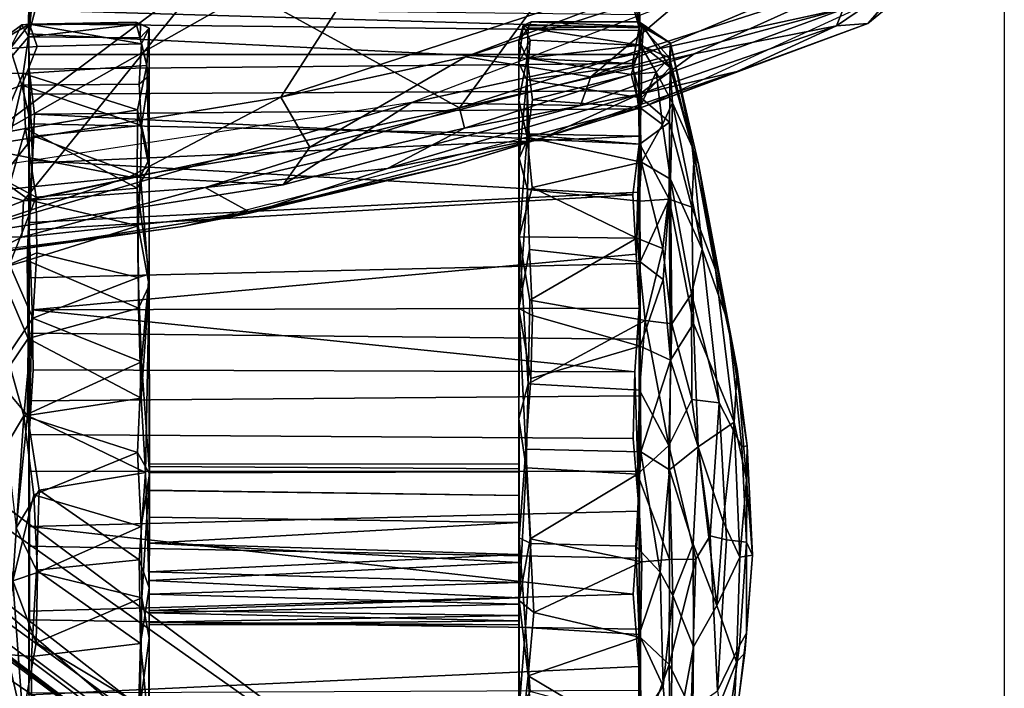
# Model space of a CAD drawing. Header units: millimetres. Extents: x -367 to 317, y -615 to 392.
# Tile 88 of 191: x 255 to 317, y -178 to -135. Entities that reach past the tile are written whole.
import ezdxf

# ---------------------------------------------------------------- set-up
doc = ezdxf.new("R2010")
doc.units = ezdxf.units.MM
doc.layers.add('Fbx_Root', color=7, linetype='Continuous', true_color=0x000000)
doc.styles.add('Default', font='arial.ttf')
doc.dimstyles.new('Default', dxfattribs={"dimscale": 10, "dimtxt": 2.5, "dimasz": 3, "dimexe": 1, "dimexo": 0.5, "dimgap": 0.8, "dimtad": 1, "dimtoh": 1, "dimzin": 1, "dimdsep": 46, "dimtxsty": 'Default', "dimcen": 2.5, "dimadec": 1, "dimazin": 1, "dimtfac": 1, "dimtdec": 4, "dimtix": 1, "dimtofl": 0, "dimtmove": 1, "dimatfit": 3, "dimfxl": 1, "dimtolj": 1, "dimtzin": 1, "dimarcsym": 0})

# ---------------------------------------------------------------- blocks, each defined once
blk = doc.blocks.new('*D1')
at = {"layer": 'Defpoints', "color": 0}
for p in [(-317.816, 295.28), (317.184, 295.28), (-317.816, -604.775)]:
    blk.add_point(p, dxfattribs=at)
at = {"layer": 'Fbx_Root', "color": 0, "lineweight": -2}
for p, q in [((-317.816, 290.28), (-317.816, -614.775)), ((317.184, 290.28), (317.184, -614.775)), ((287.184, -604.775), (-287.816, -604.775))]:
    blk.add_line(p, q, dxfattribs=at)
at = {"layer": 'Fbx_Root', "color": 0}
for points in [[(-287.816, -599.775), (-287.816, -609.775), (-317.816, -604.775)], [(287.184, -609.775), (287.184, -599.775), (317.184, -604.775)]]:
    blk.add_solid(points, dxfattribs=at)
at = {"layer": 'Fbx_Root', "color": 0, "insert": (-0.316, -584.012), "char_height": 25, "attachment_point": 5, "style": 'Default'}
blk.add_mtext('\\A1;635.00', dxfattribs=at)

msp = doc.modelspace()

# ---------------------------------------------------------------- linework, layer by layer
at = {"layer": 'Fbx_Root'}
for points in [[(34.945, -10.942, 150.2), (116.662, -71.068, 105.321), (270.96, -188.226, 97.509)], [(270.96, -188.226, 97.509), (162.973, -108.063, 129.371), (34.945, -10.942, 150.2)], [(262.11, -200.619, 97.49), (20.39, -30.993, 150.774), (166.197, -132.568, 125.034)], [(20.39, -30.993, 150.774), (262.11, -200.619, 97.49), (140.212, -116.218, 99.721)], [(116.662, -71.068, 105.321), (195.555, -122.433, 92.699), (271.741, -188.006, 77.433)], [(271.741, -188.006, 77.433), (270.96, -188.226, 97.509), (116.662, -71.068, 105.321)], [(270.455, -216.073, 73.82), (182.945, -146.553, 126.294), (73.468, -72.122, 140.687)], [(185.405, -155.808, 91.189), (270.455, -216.073, 73.82), (73.468, -72.122, 140.687)], [(192.753, -135.785, 124.596), (262.886, -195.763, 101.975), (109.623, -87.723, 146.07)], [(109.623, -87.723, 146.07), (262.886, -195.763, 101.975), (166.197, -132.568, 125.034)], [(257.762, -188.35, 107.143), (134.293, -98.142, 143.989), (182.945, -146.553, 126.294)], [(257.762, -188.35, 107.143), (165.204, -108.003, 135.209), (134.293, -98.142, 143.989)], [(270.96, -188.226, 97.509), (192.753, -135.785, 124.596), (162.973, -108.063, 129.371)], [(280.198, -192.611, 100.261), (191.092, -122.983, 114.321), (165.204, -108.003, 135.209)], [(165.204, -108.003, 135.209), (257.762, -188.35, 107.143), (280.198, -192.611, 100.261)], [(262.026, -201.45, 76.739), (185.405, -155.808, 91.189), (140.212, -116.218, 99.721)], [(140.212, -116.218, 99.721), (262.11, -200.619, 97.49), (262.026, -201.45, 76.739)], [(195.555, -122.433, 92.699), (191.092, -122.983, 114.321), (287.294, -190.95, 74.536)], [(287.294, -190.95, 74.536), (271.741, -188.006, 77.433), (195.555, -122.433, 92.699)], [(191.092, -122.983, 114.321), (280.198, -192.611, 100.261), (287.294, -190.95, 74.536)], [(266.978, -132.292, 640.732), (244.531, -125.434, 640.354), (243.889, -136.651, 639.925)], [(308.868, -128.022, 615.961), (283.139, -137.757, 616.146), (271.475, -140.304, 615.794)], [(308.868, -128.022, 615.961), (271.475, -140.304, 615.794), (279.273, -128.129, 615.393)], [(298.275, -132.884, 616.31), (283.139, -137.757, 616.146), (308.868, -128.022, 615.961)], [(252.141, -143.464, 615.777), (254.311, -133.196, 615.561), (279.273, -128.129, 615.393)], [(252.141, -143.464, 615.777), (279.273, -128.129, 615.393), (271.475, -140.304, 615.794)], [(282.776, -140.979, 639.822), (292.083, -128.274, 640.792), (266.978, -132.292, 640.732)], [(307.692, -132.999, 639.981), (292.083, -128.274, 640.792), (282.776, -140.979, 639.822)], [(310.724, -128.791, 624.165), (279.759, -140.63, 624.012), (307.246, -134.647, 624.092)], [(249.835, -145.1, 639.598), (266.978, -132.292, 640.732), (243.889, -136.651, 639.925)], [(266.978, -132.292, 640.732), (249.835, -145.1, 639.598), (255.231, -146.84, 639.484)], [(255.231, -146.84, 639.484), (282.776, -140.979, 639.822), (266.978, -132.292, 640.732)], [(255.543, -135.669, 43.687), (255.614, -132.206, 40.333), (255.672, -134.641, 39.553)], [(255.574, -136.293, 51.337), (255.614, -132.206, 40.333), (255.543, -135.669, 43.687)], [(255.614, -132.206, 40.333), (255.574, -136.293, 51.337), (255.881, -133.311, 44.677)], [(291.057, -139.025, 620.787), (307.353, -132.148, 619.795), (307.246, -134.647, 624.092)], [(291.057, -139.025, 620.787), (298.275, -132.884, 616.31), (307.353, -132.148, 619.795)], [(294.077, -132.214, 40.381), (293.742, -133.22, 44.358), (294.122, -135.918, 50.67)], [(294.122, -135.918, 50.67), (294.15, -135.068, 41.583), (294.077, -132.214, 40.381)], [(166.197, -132.568, 125.034), (262.886, -195.763, 101.975), (262.11, -200.619, 97.49)], [(297.6, -137.553, 639.06), (307.692, -132.999, 639.981), (282.776, -140.979, 639.822)], [(298.275, -132.884, 616.31), (291.057, -139.025, 620.787), (283.139, -137.757, 616.146)], [(312.033, -132.784, 624.257), (308.556, -135.643, 624.57), (294.424, -140.893, 624.335)], [(297.6, -137.553, 639.06), (306.58, -135.8, 634.063), (307.692, -132.999, 639.981)], [(311.144, -132.682, 632.798), (307.692, -132.999, 639.981), (306.58, -135.8, 634.063)], [(306.58, -135.8, 634.063), (308.556, -135.643, 624.57), (311.144, -132.682, 632.798)], [(312.033, -132.784, 624.257), (311.144, -132.682, 632.798), (308.556, -135.643, 624.57)], [(255.881, -133.311, 44.677), (255.574, -136.293, 51.337), (255.971, -134.806, 48.444)], [(293.742, -133.22, 44.358), (293.738, -134.55, 47.854), (294.122, -135.918, 50.67)], [(255.543, -135.669, 43.687), (255.672, -134.641, 39.553), (294.15, -135.068, 41.583), (294.14, -136.098, 44.889)], [(294.122, -135.918, 50.67), (255.971, -134.806, 48.444), (255.574, -136.293, 51.337), (293.688, -138.163, 54.357)], [(294.122, -135.918, 50.67), (293.738, -134.55, 47.854), (255.971, -134.806, 48.444)], [(290.409, -140.833, 624.009), (307.246, -134.647, 624.092), (279.759, -140.63, 624.012)], [(290.409, -140.833, 624.009), (291.057, -139.025, 620.787), (307.246, -134.647, 624.092)], [(262.332, -135.568, 35.547), (262.621, -135.677, 29.892), (255.121, -135.728, 29.845), (255.602, -135.68, 36.74)], [(262.678, -136.921, 42.871), (262.332, -135.568, 35.547), (255.602, -135.68, 36.74)], [(262.332, -135.568, 35.547), (262.678, -136.921, 42.871), (263.174, -135.949, 32.739)], [(262.332, -135.568, 35.547), (263.174, -135.949, 32.739), (262.621, -135.677, 29.892)], [(294.382, -135.851, 28.535), (286.801, -135.78, 29.372), (287.302, -135.538, 33.065), (294.125, -135.537, 32.834)], [(287.105, -135.933, 38.515), (287.302, -135.538, 33.065), (286.801, -135.78, 29.372)], [(287.302, -135.538, 33.065), (287.105, -135.933, 38.515), (294.269, -135.832, 37.596)], [(294.269, -135.832, 37.596), (294.125, -135.537, 32.834), (287.302, -135.538, 33.065)], [(294.15, -135.068, 41.583), (294.122, -135.918, 50.67), (294.14, -136.098, 44.889)], [(294.125, -135.537, 32.834), (294.269, -135.832, 37.596), (296.088, -136.894, 33.4)], [(294.382, -135.851, 28.535), (294.125, -135.537, 32.834), (296.088, -136.894, 33.4)], [(262.886, -195.763, 101.975), (192.753, -135.785, 124.596), (266.544, -190.905, 101.405)], [(266.544, -190.905, 101.405), (192.753, -135.785, 124.596), (270.96, -188.226, 97.509)], [(253.574, -138.763, 22.671), (253.634, -136.83, 33.239), (255.121, -135.728, 29.845)], [(253.574, -138.763, 22.671), (255.121, -135.728, 29.845), (255.54, -136.483, 24.949)], [(253.634, -136.83, 33.239), (254.378, -137.23, 41.452), (255.602, -135.68, 36.74)], [(255.121, -135.728, 29.845), (253.634, -136.83, 33.239), (255.602, -135.68, 36.74)], [(254.378, -137.23, 41.452), (256.087, -137.097, 43.18), (255.602, -135.68, 36.74)], [(255.54, -136.483, 24.949), (255.121, -135.728, 29.845), (262.621, -135.677, 29.892)], [(262.621, -135.677, 29.892), (262.605, -136.549, 24.886), (255.54, -136.483, 24.949)], [(255.543, -135.669, 43.687), (255.562, -137.615, 48.538), (255.574, -136.293, 51.337)], [(294.14, -136.098, 44.889), (294.14, -137.614, 48.454), (255.562, -137.615, 48.538), (255.543, -135.669, 43.687)], [(255.602, -135.68, 36.74), (256.087, -137.097, 43.18), (262.678, -136.921, 42.871)], [(262.605, -136.549, 24.886), (262.621, -135.677, 29.892), (263.174, -135.949, 32.739)], [(262.605, -136.549, 24.886), (263.174, -135.949, 32.739), (263.028, -138.295, 19.891)], [(262.678, -136.921, 42.871), (263.169, -138.933, 46.237), (263.174, -135.949, 32.739)], [(263.028, -138.295, 19.891), (263.174, -135.949, 32.739), (263.166, -144.773, 10.932)], [(263.173, -151.48, 5.375), (263.166, -144.773, 10.932), (263.174, -135.949, 32.739), (263.173, -165.141, 29.239)], [(263.173, -144.211, 54.338), (263.174, -135.949, 32.739), (263.169, -138.933, 46.237)], [(263.173, -165.141, 29.239), (263.174, -135.949, 32.739), (263.173, -163.641, 31.442)], [(263.173, -163.641, 31.442), (263.174, -135.949, 32.739), (263.173, -163.486, 33.805)], [(263.173, -163.486, 33.805), (263.174, -135.949, 32.739), (263.173, -164.03, 35.44)], [(263.173, -164.03, 35.44), (263.174, -135.949, 32.739), (263.173, -165.137, 36.897)], [(263.173, -152.205, 61.264), (263.174, -135.949, 32.739), (263.173, -144.211, 54.338)], [(263.173, -171.3, 65.358), (263.173, -165.137, 36.897), (263.174, -135.949, 32.739), (263.173, -152.205, 61.264)], [(286.524, -138.134, 21.582), (286.801, -135.78, 29.372), (287.24, -136.703, 24.183)], [(286.524, -138.134, 21.582), (286.524, -136.747, 39.52), (286.801, -135.78, 29.372)], [(286.524, -136.747, 39.52), (287.105, -135.933, 38.515), (286.801, -135.78, 29.372)], [(286.524, -136.747, 39.52), (287.034, -137.829, 45.291), (287.105, -135.933, 38.515)], [(294.382, -135.851, 28.535), (294.311, -137.039, 23.233), (287.24, -136.703, 24.183), (286.801, -135.78, 29.372)], [(287.105, -135.933, 38.515), (287.034, -137.829, 45.291), (294.193, -137.012, 42.848)], [(294.193, -137.012, 42.848), (294.269, -135.832, 37.596), (287.105, -135.933, 38.515)], [(293.688, -138.163, 54.357), (294.106, -141.047, 57.937), (294.122, -135.918, 50.67)], [(294.106, -141.047, 57.937), (294.138, -139.899, 52.392), (294.122, -135.918, 50.67)], [(294.14, -136.098, 44.889), (294.122, -135.918, 50.67), (294.14, -137.614, 48.454)], [(294.14, -137.614, 48.454), (294.122, -135.918, 50.67), (294.138, -139.899, 52.392)], [(300.306, -138.674, 630.868), (306.58, -135.8, 634.063), (294.147, -140.106, 635.258)], [(294.147, -140.106, 635.258), (306.58, -135.8, 634.063), (297.6, -137.553, 639.06)], [(294.269, -135.832, 37.596), (294.193, -137.012, 42.848), (296.039, -137.809, 40.556)], [(294.269, -135.832, 37.596), (296.039, -137.809, 40.556), (296.088, -136.894, 33.4)], [(294.311, -137.039, 23.233), (294.382, -135.851, 28.535), (296.075, -138.43, 22.993)], [(294.382, -135.851, 28.535), (296.088, -136.894, 33.4), (296.075, -138.43, 22.993)], [(308.556, -135.643, 624.57), (300.306, -138.674, 630.868), (294.424, -140.893, 624.335)], [(306.58, -135.8, 634.063), (300.306, -138.674, 630.868), (308.556, -135.643, 624.57)], [(253.574, -138.763, 22.671), (255.54, -136.483, 24.949), (255.205, -138.805, 18.763)], [(263.028, -138.295, 19.891), (255.205, -138.805, 18.763), (255.54, -136.483, 24.949), (262.605, -136.549, 24.886)], [(255.562, -137.615, 48.538), (255.558, -140.106, 52.659), (255.592, -138.539, 54.883), (255.574, -136.293, 51.337)], [(255.574, -136.293, 51.337), (255.592, -138.539, 54.883), (293.688, -138.163, 54.357)], [(287.013, -139.203, 17.842), (286.524, -138.134, 21.582), (287.24, -136.703, 24.183)], [(286.524, -136.747, 39.52), (286.524, -138.134, 21.582), (286.525, -153.66, 4.056)], [(286.525, -140.482, 49.101), (286.524, -136.747, 39.52), (286.525, -153.66, 4.056)], [(286.524, -136.747, 39.52), (286.525, -140.482, 49.101), (287.034, -137.829, 45.291)], [(287.24, -136.703, 24.183), (294.311, -137.039, 23.233), (293.677, -138.299, 19.759), (287.013, -139.203, 17.842)], [(254.378, -137.23, 41.452), (253.545, -140.134, 46.55), (255.123, -139.534, 48.883)], [(254.378, -137.23, 41.452), (255.123, -139.534, 48.883), (256.087, -137.097, 43.18)], [(262.678, -136.921, 42.871), (256.087, -137.097, 43.18), (255.123, -139.534, 48.883), (262.534, -139.477, 48.73)], [(262.678, -136.921, 42.871), (262.534, -139.477, 48.73), (263.169, -138.933, 46.237)], [(293.622, -138.863, 47.557), (294.193, -137.012, 42.848), (287.034, -137.829, 45.291)], [(294.193, -137.012, 42.848), (293.622, -138.863, 47.557), (295.185, -138.72, 46)], [(293.677, -138.299, 19.759), (294.311, -137.039, 23.233), (294.245, -140.338, 15.931)], [(294.193, -137.012, 42.848), (295.185, -138.72, 46), (296.039, -137.809, 40.556)], [(294.245, -140.338, 15.931), (294.311, -137.039, 23.233), (296.075, -138.43, 22.993)], [(297.474, -143.428, 39.434), (297.872, -144.535, 32.474), (296.088, -136.894, 33.4), (296.039, -137.809, 40.556)], [(296.075, -138.43, 22.993), (296.088, -136.894, 33.4), (297.6, -143.883, 27.114)], [(297.872, -144.535, 32.474), (297.6, -143.883, 27.114), (296.088, -136.894, 33.4)], [(255.562, -137.615, 48.538), (294.14, -137.614, 48.454), (294.138, -139.899, 52.392), (255.558, -140.106, 52.659)], [(273.313, -143.457, 620.297), (271.475, -140.304, 615.794), (283.139, -137.757, 616.146)], [(273.313, -143.457, 620.297), (283.139, -137.757, 616.146), (291.057, -139.025, 620.787)], [(283.095, -142.264, 638.541), (297.6, -137.553, 639.06), (282.776, -140.979, 639.822)], [(283.095, -142.264, 638.541), (294.147, -140.106, 635.258), (297.6, -137.553, 639.06)], [(286.525, -140.482, 49.101), (287.037, -142.824, 53.786), (287.034, -137.829, 45.291)], [(287.034, -137.829, 45.291), (287.037, -142.824, 53.786), (287.375, -140.466, 50.443)], [(287.034, -137.829, 45.291), (287.375, -140.466, 50.443), (293.622, -138.863, 47.557)], [(296.039, -137.809, 40.556), (295.185, -138.72, 46), (296.222, -140.667, 46.938)], [(296.222, -140.667, 46.938), (297.474, -143.428, 39.434), (296.039, -137.809, 40.556)], [(263.028, -138.295, 19.891), (262.431, -141.111, 14.587), (255.205, -138.805, 18.763)], [(255.558, -140.106, 52.659), (255.559, -141.985, 55.141), (255.592, -138.539, 54.883)], [(255.581, -148.678, 64.4), (255.592, -138.539, 54.883), (255.559, -144.466, 57.844)], [(255.559, -141.985, 55.141), (255.559, -144.466, 57.844), (255.592, -138.539, 54.883)], [(255.592, -138.539, 54.883), (255.581, -148.678, 64.4), (255.803, -144.309, 61.135)], [(255.592, -138.539, 54.883), (255.912, -141.369, 58.289), (294.106, -141.047, 57.937), (293.688, -138.163, 54.357)], [(255.592, -138.539, 54.883), (255.803, -144.309, 61.135), (255.912, -141.369, 58.289)], [(262.431, -141.111, 14.587), (263.028, -138.295, 19.891), (263.166, -144.773, 10.932)], [(286.524, -138.134, 21.582), (286.533, -144.158, 11.791), (286.525, -153.66, 4.056)], [(286.533, -144.158, 11.791), (286.524, -138.134, 21.582), (287.013, -139.203, 17.842)], [(293.677, -138.299, 19.759), (294.245, -140.338, 15.931), (287.013, -139.203, 17.842)], [(288.055, -142.872, 630.9), (300.306, -138.674, 630.868), (294.147, -140.106, 635.258)], [(288.055, -142.872, 630.9), (294.424, -140.893, 624.335), (300.306, -138.674, 630.868)], [(294.245, -140.338, 15.931), (296.075, -138.43, 22.993), (296.041, -141.89, 15.964)], [(297.435, -147.246, 17.835), (296.041, -141.89, 15.964), (296.075, -138.43, 22.993), (297.6, -143.883, 27.114)], [(253.565, -142.62, 15.303), (253.574, -138.763, 22.671), (255.205, -138.805, 18.763)], [(253.565, -142.62, 15.303), (255.205, -138.805, 18.763), (255.357, -142.281, 13.037)], [(255.357, -142.281, 13.037), (255.205, -138.805, 18.763), (262.431, -141.111, 14.587)], [(262.534, -139.477, 48.73), (262.673, -142.086, 52.851), (263.169, -138.933, 46.237)], [(262.673, -142.086, 52.851), (263.173, -144.211, 54.338), (263.169, -138.933, 46.237)], [(271.62, -145.832, 623.932), (273.313, -143.457, 620.297), (291.057, -139.025, 620.787), (290.409, -140.833, 624.009)], [(286.533, -144.158, 11.791), (287.013, -139.203, 17.842), (287.171, -142.706, 12.481)], [(294.245, -140.338, 15.931), (294.153, -143.276, 11.786), (287.171, -142.706, 12.481), (287.013, -139.203, 17.842)], [(294.159, -140.945, 51.177), (293.622, -138.863, 47.557), (287.375, -140.466, 50.443)], [(293.622, -138.863, 47.557), (294.159, -140.945, 51.177), (295.185, -138.72, 46)], [(294.159, -140.945, 51.177), (295.598, -142.027, 51.135), (295.185, -138.72, 46)], [(295.185, -138.72, 46), (295.598, -142.027, 51.135), (296.222, -140.667, 46.938)], [(253.545, -140.134, 46.55), (253.728, -145.476, 55.091), (255.123, -139.534, 48.883)], [(255.123, -139.534, 48.883), (253.728, -145.476, 55.091), (255.872, -142.76, 53.743)], [(262.673, -142.086, 52.851), (262.534, -139.477, 48.73), (255.123, -139.534, 48.883)], [(255.123, -139.534, 48.883), (255.872, -142.76, 53.743), (262.673, -142.086, 52.851)], [(294.138, -139.899, 52.392), (294.14, -142.772, 56.078), (255.559, -141.985, 55.141), (255.558, -140.106, 52.659)], [(294.138, -139.899, 52.392), (294.106, -141.047, 57.937), (294.14, -142.772, 56.078)], [(271.475, -140.304, 615.794), (261.933, -145.342, 619.658), (252.141, -143.464, 615.777)], [(261.933, -145.342, 619.658), (271.475, -140.304, 615.794), (273.313, -143.457, 620.297)], [(288.055, -142.872, 630.9), (294.147, -140.106, 635.258), (278.221, -144.816, 635.129)], [(294.147, -140.106, 635.258), (283.095, -142.264, 638.541), (278.221, -144.816, 635.129)], [(286.528, -149.121, 59.64), (286.525, -140.482, 49.101), (286.525, -153.66, 4.056)], [(286.525, -140.482, 49.101), (286.528, -149.121, 59.64), (287.037, -142.824, 53.786)], [(287.375, -140.466, 50.443), (287.037, -142.824, 53.786), (294.159, -140.945, 51.177)], [(294.153, -143.276, 11.786), (294.245, -140.338, 15.931), (296.041, -141.89, 15.964)], [(279.759, -140.63, 624.012), (248.188, -145.458, 623.936), (250.507, -149.16, 623.87)], [(250.507, -149.16, 623.87), (271.62, -145.832, 623.932), (279.759, -140.63, 624.012)], [(266.703, -146.001, 638.518), (282.776, -140.979, 639.822), (255.231, -146.84, 639.484)], [(262.431, -141.111, 14.587), (262.415, -146.049, 8.768), (255.357, -142.281, 13.037)], [(294.12, -143.279, 60.185), (294.106, -141.047, 57.937), (255.912, -141.369, 58.289)], [(262.415, -146.049, 8.768), (262.431, -141.111, 14.587), (263.166, -144.773, 10.932)], [(294.424, -140.893, 624.335), (282.68, -144.52, 624.406), (265.276, -148.469, 624.35)], [(282.776, -140.979, 639.822), (266.703, -146.001, 638.518), (283.095, -142.264, 638.541)], [(271.62, -145.832, 623.932), (290.409, -140.833, 624.009), (279.759, -140.63, 624.012)], [(294.424, -140.893, 624.335), (288.055, -142.872, 630.9), (282.68, -144.52, 624.406)], [(294.27, -144.401, 55.602), (294.159, -140.945, 51.177), (287.037, -142.824, 53.786)], [(294.141, -146.309, 59.511), (294.14, -142.772, 56.078), (294.106, -141.047, 57.937), (294.12, -143.279, 60.185)], [(294.159, -140.945, 51.177), (294.27, -144.401, 55.602), (295.598, -142.027, 51.135)], [(295.598, -142.027, 51.135), (296.098, -145.471, 54.639), (296.222, -140.667, 46.938)], [(296.222, -140.667, 46.938), (296.098, -145.471, 54.639), (298.108, -149.899, 46.707)], [(297.474, -143.428, 39.434), (296.222, -140.667, 46.938), (298.108, -149.899, 46.707)], [(294.12, -143.279, 60.185), (255.912, -141.369, 58.289), (255.803, -144.309, 61.135), (293.71, -146.469, 62.882)], [(254.391, -145.742, 9.964), (253.565, -142.62, 15.303), (255.357, -142.281, 13.037)], [(254.391, -145.742, 9.964), (255.357, -142.281, 13.037), (256.024, -146.614, 8.365)], [(256.024, -146.614, 8.365), (255.357, -142.281, 13.037), (262.415, -146.049, 8.768)], [(255.559, -141.985, 55.141), (294.14, -142.772, 56.078), (255.559, -144.466, 57.844)], [(262.623, -145.292, 56.489), (262.673, -142.086, 52.851), (255.872, -142.76, 53.743)], [(262.673, -142.086, 52.851), (262.623, -145.292, 56.489), (263.173, -144.211, 54.338)], [(283.095, -142.264, 638.541), (266.703, -146.001, 638.518), (278.221, -144.816, 635.129)], [(294.153, -143.276, 11.786), (296.041, -141.89, 15.964), (296.023, -146.745, 9.92)], [(294.27, -144.401, 55.602), (296.098, -145.471, 54.639), (295.598, -142.027, 51.135)], [(296.023, -146.745, 9.92), (296.041, -141.89, 15.964), (297.435, -147.246, 17.835)], [(253.728, -145.476, 55.091), (255.606, -146.817, 57.943), (255.872, -142.76, 53.743)], [(255.559, -144.466, 57.844), (294.14, -142.772, 56.078), (294.141, -146.309, 59.511), (255.558, -148.217, 61.006)], [(255.872, -142.76, 53.743), (255.606, -146.817, 57.943), (262.623, -145.292, 56.489)], [(269.616, -147.607, 631.332), (288.055, -142.872, 630.9), (278.221, -144.816, 635.129)], [(269.616, -147.607, 631.332), (282.68, -144.52, 624.406), (288.055, -142.872, 630.9)], [(287.037, -142.824, 53.786), (286.528, -149.121, 59.64), (287.351, -145.998, 57.19)], [(286.533, -144.158, 11.791), (287.171, -142.706, 12.481), (287.056, -146.128, 8.83)], [(287.037, -142.824, 53.786), (287.351, -145.998, 57.19), (294.27, -144.401, 55.602)], [(294.153, -143.276, 11.786), (294.151, -146.869, 8.188), (287.056, -146.128, 8.83), (287.171, -142.706, 12.481)], [(261.933, -145.342, 619.658), (251.652, -146.377, 619.24), (252.141, -143.464, 615.777)], [(273.313, -143.457, 620.297), (271.62, -145.832, 623.932), (261.933, -145.342, 619.658)], [(293.71, -146.469, 62.882), (293.919, -150.212, 65.3), (294.12, -143.279, 60.185)], [(294.114, -153.629, 67.002), (294.12, -143.279, 60.185), (293.919, -150.212, 65.3)], [(294.114, -153.629, 67.002), (294.14, -150.806, 62.75), (294.12, -143.279, 60.185)], [(294.141, -146.309, 59.511), (294.12, -143.279, 60.185), (294.14, -150.806, 62.75)], [(294.151, -146.869, 8.188), (294.153, -143.276, 11.786), (296.023, -146.745, 9.92)], [(299.769, -154.592, 37.099), (297.872, -144.535, 32.474), (297.474, -143.428, 39.434)], [(297.474, -143.428, 39.434), (298.108, -149.899, 46.707), (299.769, -154.592, 37.099)], [(262.623, -145.292, 56.489), (263.173, -152.205, 61.264), (263.173, -144.211, 54.338)], [(286.525, -153.66, 4.056), (286.533, -144.158, 11.791), (287.056, -146.128, 8.83)], [(297.435, -147.246, 17.835), (297.6, -143.883, 27.114), (298.932, -151.184, 26.007)], [(297.872, -144.535, 32.474), (298.932, -151.184, 26.007), (297.6, -143.883, 27.114)], [(255.559, -144.466, 57.844), (255.558, -148.217, 61.006), (255.581, -148.678, 64.4)], [(255.803, -144.309, 61.135), (255.581, -148.678, 64.4), (293.71, -146.469, 62.882)], [(262.415, -146.049, 8.768), (263.166, -144.773, 10.932), (263.173, -151.48, 5.375)], [(282.68, -144.52, 624.406), (269.616, -147.607, 631.332), (265.276, -148.469, 624.35)], [(266.703, -146.001, 638.518), (269.616, -147.607, 631.332), (278.221, -144.816, 635.129)], [(293.978, -149.202, 59.897), (294.27, -144.401, 55.602), (287.351, -145.998, 57.19)], [(294.27, -144.401, 55.602), (293.978, -149.202, 59.897), (295.606, -149.852, 59.229)], [(294.27, -144.401, 55.602), (295.606, -149.852, 59.229), (296.098, -145.471, 54.639)], [(300.317, -157.486, 30.538), (298.932, -151.184, 26.007), (297.872, -144.535, 32.474), (299.769, -154.592, 37.099)], [(255.231, -146.84, 639.484), (249.835, -145.1, 639.598), (249.455, -149.078, 633.107)], [(250.507, -149.16, 623.87), (261.933, -145.342, 619.658), (271.62, -145.832, 623.932)], [(251.652, -146.377, 619.24), (261.933, -145.342, 619.658), (250.507, -149.16, 623.87)], [(255.453, -150.613, 60.764), (255.606, -146.817, 57.943), (253.728, -145.476, 55.091), (253.629, -151.149, 59.519)], [(262.466, -148.421, 59.262), (262.623, -145.292, 56.489), (255.606, -146.817, 57.943)], [(262.466, -148.421, 59.262), (263.173, -152.205, 61.264), (262.623, -145.292, 56.489)], [(295.606, -149.852, 59.229), (296.189, -154.615, 61.167), (296.098, -145.471, 54.639)], [(296.098, -145.471, 54.639), (296.189, -154.615, 61.167), (297.432, -152.732, 53.74)], [(297.432, -152.732, 53.74), (298.108, -149.899, 46.707), (296.098, -145.471, 54.639)], [(254.334, -150.882, 5.86), (254.391, -145.742, 9.964), (256.024, -146.614, 8.365)], [(269.616, -147.607, 631.332), (266.703, -146.001, 638.518), (255.111, -149.141, 634.719)], [(266.703, -146.001, 638.518), (255.231, -146.84, 639.484), (255.111, -149.141, 634.719)], [(256.069, -150.132, 5.668), (256.024, -146.614, 8.365), (262.415, -146.049, 8.768), (262.47, -151.685, 4.649)], [(262.47, -151.685, 4.649), (262.415, -146.049, 8.768), (263.173, -151.48, 5.375)], [(286.525, -153.66, 4.056), (287.056, -146.128, 8.83), (287.189, -149.931, 5.769)], [(287.351, -145.998, 57.19), (286.528, -149.121, 59.64), (293.978, -149.202, 59.897)], [(294.151, -146.869, 8.188), (294.188, -150.7, 5.282), (287.189, -149.931, 5.769), (287.056, -146.128, 8.83)], [(270.455, -216.073, 73.82), (267.136, -206.7, 100.855), (182.945, -146.553, 126.294)], [(182.945, -146.553, 126.294), (267.136, -206.7, 100.855), (257.762, -188.35, 107.143)], [(254.334, -150.882, 5.86), (256.024, -146.614, 8.365), (256.069, -150.132, 5.668)], [(255.558, -148.217, 61.006), (294.141, -146.309, 59.511), (294.14, -150.806, 62.75), (255.559, -151.708, 63.216)], [(255.581, -148.678, 64.4), (255.765, -153.741, 67.087), (293.919, -150.212, 65.3), (293.71, -146.469, 62.882)], [(294.188, -150.7, 5.282), (294.151, -146.869, 8.188), (296.023, -146.745, 9.92)], [(294.188, -150.7, 5.282), (296.023, -146.745, 9.92), (295.625, -151.814, 5.69)], [(295.625, -151.814, 5.69), (296.023, -146.745, 9.92), (296.092, -156.919, 3.602)], [(296.092, -156.919, 3.602), (296.023, -146.745, 9.92), (297.543, -154.594, 11.589)], [(297.435, -147.246, 17.835), (297.543, -154.594, 11.589), (296.023, -146.745, 9.92)], [(249.455, -149.078, 633.107), (255.111, -149.141, 634.719), (255.231, -146.84, 639.484)], [(255.606, -146.817, 57.943), (255.453, -150.613, 60.764), (262.466, -148.421, 59.262)], [(297.435, -147.246, 17.835), (298.932, -151.184, 26.007), (300.116, -160.837, 22.792), (297.543, -154.594, 11.589)], [(255.111, -149.141, 634.719), (253.062, -150.178, 630.724), (269.616, -147.607, 631.332)], [(265.276, -148.469, 624.35), (269.616, -147.607, 631.332), (253.062, -150.178, 630.724)], [(253.062, -150.178, 630.724), (249.338, -150.482, 624.433), (265.276, -148.469, 624.35)], [(262.484, -153.635, 62.58), (262.466, -148.421, 59.262), (255.453, -150.613, 60.764)], [(255.558, -148.217, 61.006), (255.559, -151.708, 63.216), (255.581, -148.678, 64.4)], [(262.466, -148.421, 59.262), (262.484, -153.635, 62.58), (263.173, -152.205, 61.264)], [(253.062, -150.178, 630.724), (255.111, -149.141, 634.719), (249.455, -149.078, 633.107)], [(255.583, -161.616, 69.516), (255.581, -148.678, 64.4), (255.559, -155.208, 64.949)], [(255.559, -151.708, 63.216), (255.559, -155.208, 64.949), (255.581, -148.678, 64.4)], [(255.581, -148.678, 64.4), (255.583, -161.616, 69.516), (255.765, -153.741, 67.087)], [(286.528, -149.121, 59.64), (286.525, -169.196, 38.131), (286.525, -191.237, 56.29), (286.524, -160.625, 64.469)], [(286.524, -160.625, 64.469), (287.108, -158.406, 64.557), (286.528, -149.121, 59.64)], [(286.525, -163.461, 33.431), (286.525, -163.97, 35.412), (286.528, -149.121, 59.64)], [(286.525, -163.97, 35.412), (286.525, -165.461, 37.161), (286.528, -149.121, 59.64)], [(286.525, -165.461, 37.161), (286.525, -167.163, 37.962), (286.528, -149.121, 59.64)], [(286.525, -167.163, 37.962), (286.525, -169.196, 38.131), (286.528, -149.121, 59.64)], [(286.528, -149.121, 59.64), (286.525, -153.66, 4.056), (286.525, -163.461, 33.431)], [(286.528, -149.121, 59.64), (287.108, -158.406, 64.557), (287.218, -153.127, 62.263)], [(286.528, -149.121, 59.64), (287.218, -153.127, 62.263), (293.978, -149.202, 59.897)], [(294.49, -154.41, 62.865), (293.978, -149.202, 59.897), (287.218, -153.127, 62.263)], [(293.978, -149.202, 59.897), (294.49, -154.41, 62.865), (295.606, -149.852, 59.229)], [(294.49, -154.41, 62.865), (296.189, -154.615, 61.167), (295.606, -149.852, 59.229)], [(254.334, -150.882, 5.86), (256.069, -150.132, 5.668), (255.808, -154.265, 3.294)], [(294.114, -153.629, 67.002), (293.919, -150.212, 65.3), (255.765, -153.741, 67.087)], [(255.808, -154.265, 3.294), (256.069, -150.132, 5.668), (262.47, -151.685, 4.649)], [(286.525, -153.66, 4.056), (287.189, -149.931, 5.769), (287.37, -154.09, 3.38)], [(294.188, -150.7, 5.282), (294.191, -156.033, 2.494), (287.37, -154.09, 3.38), (287.189, -149.931, 5.769)], [(299.179, -159.614, 48.131), (298.108, -149.899, 46.707), (297.432, -152.732, 53.74)], [(300.613, -162.401, 40.186), (299.769, -154.592, 37.099), (298.108, -149.899, 46.707), (299.179, -159.614, 48.131)], [(253.629, -151.149, 59.519), (255.527, -155.55, 63.463), (255.453, -150.613, 60.764)], [(254.197, -156.668, 3.088), (254.334, -150.882, 5.86), (255.808, -154.265, 3.294)], [(255.453, -150.613, 60.764), (255.527, -155.55, 63.463), (262.484, -153.635, 62.58)], [(294.14, -150.806, 62.75), (294.139, -155.594, 65.101), (255.559, -155.208, 64.949), (255.559, -151.708, 63.216)], [(294.14, -150.806, 62.75), (294.114, -153.629, 67.002), (294.139, -155.594, 65.101)], [(294.191, -156.033, 2.494), (294.188, -150.7, 5.282), (295.625, -151.814, 5.69)], [(253.629, -151.149, 59.519), (253.668, -158.272, 63.178), (255.527, -155.55, 63.463)], [(262.47, -151.685, 4.649), (262.686, -157.022, 2.105), (255.808, -154.265, 3.294)], [(262.47, -151.685, 4.649), (263.173, -151.48, 5.375), (262.686, -157.022, 2.105)], [(262.686, -157.022, 2.105), (263.173, -151.48, 5.375), (263.181, -164.103, 0.966)], [(263.181, -164.103, 0.966), (263.173, -151.48, 5.375), (263.171, -174.471, 1.349)], [(263.171, -174.471, 1.349), (263.173, -151.48, 5.375), (263.173, -184.671, 4.839)], [(263.173, -151.48, 5.375), (263.173, -172.728, 30.142), (263.173, -200.62, 27.356), (263.173, -194.911, 14.031)], [(263.173, -184.671, 4.839), (263.173, -151.48, 5.375), (263.173, -194.911, 14.031)], [(263.174, -168.486, 27.982), (263.173, -151.48, 5.375), (263.173, -166.838, 28.256)], [(263.173, -166.838, 28.256), (263.173, -151.48, 5.375), (263.173, -165.141, 29.239)], [(263.173, -172.728, 30.142), (263.173, -151.48, 5.375), (263.173, -170.838, 28.463)], [(263.173, -170.838, 28.463), (263.173, -151.48, 5.375), (263.174, -168.486, 27.982)], [(300.116, -160.837, 22.792), (298.932, -151.184, 26.007), (300.317, -157.486, 30.538)], [(263.173, -152.205, 61.264), (262.484, -153.635, 62.58), (262.665, -159.319, 64.761)], [(262.665, -159.319, 64.761), (262.934, -164.008, 65.751), (263.173, -152.205, 61.264)], [(262.934, -164.008, 65.751), (263.173, -171.3, 65.358), (263.173, -152.205, 61.264)], [(294.191, -156.033, 2.494), (295.625, -151.814, 5.69), (296.092, -156.919, 3.602)], [(297.446, -159.391, 57.477), (297.432, -152.732, 53.74), (296.189, -154.615, 61.167)], [(297.432, -152.732, 53.74), (297.446, -159.391, 57.477), (299.179, -159.614, 48.131)], [(293.84, -157.649, 68.526), (294.114, -153.629, 67.002), (255.765, -153.741, 67.087)], [(287.218, -153.127, 62.263), (287.108, -158.406, 64.557), (294.49, -154.41, 62.865)], [(293.84, -157.649, 68.526), (294.112, -166.451, 70.116), (294.114, -153.629, 67.002)], [(294.112, -166.451, 70.116), (294.14, -163.92, 67.34), (294.114, -153.629, 67.002)], [(294.139, -155.594, 65.101), (294.114, -153.629, 67.002), (294.14, -159.172, 66.304)], [(294.14, -159.172, 66.304), (294.114, -153.629, 67.002), (294.14, -163.92, 67.34)], [(262.665, -159.319, 64.761), (262.484, -153.635, 62.58), (255.527, -155.55, 63.463)], [(255.765, -153.741, 67.087), (255.583, -161.616, 69.516), (255.835, -157.53, 68.457)], [(255.765, -153.741, 67.087), (255.835, -157.53, 68.457), (293.84, -157.649, 68.526)], [(286.525, -169.706, 28.053), (286.525, -167.163, 28.176), (286.525, -153.66, 4.056)], [(286.525, -167.163, 28.176), (286.525, -165.462, 28.977), (286.525, -153.66, 4.056)], [(286.525, -165.462, 28.977), (286.525, -163.784, 31.041), (286.525, -153.66, 4.056)], [(286.525, -163.784, 31.041), (286.525, -163.461, 33.431), (286.525, -153.66, 4.056)], [(286.532, -168.131, 0.667), (286.528, -178.942, 2.419), (286.525, -153.66, 4.056)], [(286.528, -178.942, 2.419), (286.529, -188.208, 7.238), (286.525, -153.66, 4.056)], [(286.529, -188.208, 7.238), (286.535, -195.37, 13.962), (286.525, -153.66, 4.056)], [(286.526, -200.622, 27.526), (286.525, -171.923, 29.239), (286.525, -153.66, 4.056), (286.535, -195.37, 13.962)], [(286.525, -171.923, 29.239), (286.525, -169.706, 28.053), (286.525, -153.66, 4.056)], [(286.525, -153.66, 4.056), (287.37, -154.09, 3.38), (287.276, -158.077, 1.745)], [(286.95, -162.54, 0.623), (286.525, -153.66, 4.056), (287.276, -158.077, 1.745)], [(286.532, -168.131, 0.667), (286.525, -153.66, 4.056), (286.95, -162.54, 0.623)], [(287.276, -158.077, 1.745), (287.37, -154.09, 3.38), (294.191, -156.033, 2.494)], [(254.197, -156.668, 3.088), (255.808, -154.265, 3.294), (255.255, -160.438, 1.061)], [(255.255, -160.438, 1.061), (255.808, -154.265, 3.294), (262.686, -157.022, 2.105)], [(294.129, -158.802, 64.613), (294.49, -154.41, 62.865), (287.108, -158.406, 64.557)], [(294.49, -154.41, 62.865), (294.129, -158.802, 64.613), (295.999, -162.302, 64.281)], [(294.49, -154.41, 62.865), (295.999, -162.302, 64.281), (296.189, -154.615, 61.167)], [(296.189, -154.615, 61.167), (295.999, -162.302, 64.281), (297.446, -159.391, 57.477)], [(296.092, -156.919, 3.602), (297.543, -154.594, 11.589), (297.845, -162.395, 9.738)], [(297.845, -162.395, 9.738), (297.543, -154.594, 11.589), (300.116, -160.837, 22.792)], [(300.935, -162.323, 34.455), (299.769, -154.592, 37.099), (300.613, -162.401, 40.186)], [(300.317, -157.486, 30.538), (299.769, -154.592, 37.099), (300.935, -162.323, 34.455)], [(255.559, -155.208, 64.949), (255.559, -159.492, 66.414), (255.583, -161.616, 69.516)], [(294.139, -155.594, 65.101), (294.14, -159.172, 66.304), (255.559, -159.492, 66.414), (255.559, -155.208, 64.949)], [(270.455, -216.073, 73.82), (185.405, -155.808, 91.189), (262.026, -201.45, 76.739)], [(253.668, -158.272, 63.178), (255.479, -160.415, 65.04), (255.527, -155.55, 63.463)], [(255.527, -155.55, 63.463), (255.479, -160.415, 65.04), (262.665, -159.319, 64.761)], [(287.276, -158.077, 1.745), (294.191, -156.033, 2.494), (294.227, -162.715, 0.523), (286.95, -162.54, 0.623)], [(294.227, -162.715, 0.523), (294.191, -156.033, 2.494), (296.092, -156.919, 3.602)], [(253.602, -163.169, 1.984), (254.197, -156.668, 3.088), (255.255, -160.438, 1.061)], [(262.686, -157.022, 2.105), (262.428, -162.751, 0.533), (255.255, -160.438, 1.061)], [(262.428, -162.751, 0.533), (262.686, -157.022, 2.105), (263.181, -164.103, 0.966)], [(294.227, -162.715, 0.523), (296.092, -156.919, 3.602), (296.033, -163.846, 1.715)], [(296.033, -163.846, 1.715), (296.092, -156.919, 3.602), (297.845, -162.395, 9.738)], [(293.84, -157.649, 68.526), (255.835, -157.53, 68.457), (255.583, -161.616, 69.516), (293.732, -161.864, 69.531)], [(293.84, -157.649, 68.526), (293.732, -161.864, 69.531), (294.112, -166.451, 70.116)], [(300.907, -164.468, 28.179), (300.116, -160.837, 22.792), (300.317, -157.486, 30.538)], [(300.907, -164.468, 28.179), (300.317, -157.486, 30.538), (300.935, -162.323, 34.455)], [(253.668, -158.272, 63.178), (254.766, -167.519, 65.787), (255.479, -160.415, 65.04)], [(286.524, -160.625, 64.469), (286.977, -163.718, 65.712), (287.108, -158.406, 64.557)], [(294.009, -164.126, 65.826), (294.129, -158.802, 64.613), (287.108, -158.406, 64.557), (286.977, -163.718, 65.712)], [(255.559, -159.492, 66.414), (294.14, -159.172, 66.304), (294.14, -163.92, 67.34), (255.558, -163.957, 67.306)], [(294.129, -158.802, 64.613), (294.009, -164.126, 65.826), (295.999, -162.302, 64.281)], [(262.934, -164.008, 65.751), (262.665, -159.319, 64.761), (255.479, -160.415, 65.04)], [(255.559, -159.492, 66.414), (255.558, -163.957, 67.306), (255.583, -161.616, 69.516)], [(297.692, -169.493, 58.154), (298.594, -168.012, 53.309), (297.446, -159.391, 57.477), (295.999, -162.302, 64.281)], [(299.179, -159.614, 48.131), (297.446, -159.391, 57.477), (298.594, -168.012, 53.309)], [(298.594, -168.012, 53.309), (299.643, -168.258, 48.798), (299.179, -159.614, 48.131)], [(299.643, -168.258, 48.798), (300.898, -168.421, 39.888), (300.613, -162.401, 40.186), (299.179, -159.614, 48.131)], [(253.602, -163.169, 1.984), (255.255, -160.438, 1.061), (254.559, -170.85, 0.494)], [(254.559, -170.85, 0.494), (255.255, -160.438, 1.061), (255.887, -165.429, 0.2)], [(255.479, -160.415, 65.04), (254.766, -167.519, 65.787), (256.225, -165.126, 65.949)], [(255.887, -165.429, 0.2), (255.255, -160.438, 1.061), (262.428, -162.751, 0.533)], [(255.479, -160.415, 65.04), (256.225, -165.126, 65.949), (262.934, -164.008, 65.751)], [(286.546, -172.104, 65.414), (286.524, -160.625, 64.469), (286.525, -191.237, 56.29)], [(286.524, -160.625, 64.469), (286.546, -172.104, 65.414), (286.977, -163.718, 65.712)], [(299.417, -167.109, 16.649), (297.845, -162.395, 9.738), (300.116, -160.837, 22.792)], [(300.468, -169.371, 22.789), (299.417, -167.109, 16.649), (300.116, -160.837, 22.792)], [(300.468, -169.371, 22.789), (300.116, -160.837, 22.792), (300.907, -164.468, 28.179)], [(255.607, -167.418, 70.162), (255.583, -161.616, 69.516), (255.558, -163.957, 67.306)], [(255.583, -161.616, 69.516), (255.607, -167.418, 70.162), (294.112, -166.451, 70.116), (293.732, -161.864, 69.531)], [(294.009, -164.126, 65.826), (296.029, -169.512, 64.788), (295.999, -162.302, 64.281)], [(295.999, -162.302, 64.281), (296.029, -169.512, 64.788), (297.692, -169.493, 58.154)], [(300.935, -162.323, 34.455), (300.613, -162.401, 40.186), (300.898, -168.421, 39.888)], [(301.276, -169.241, 31.753), (300.935, -162.323, 34.455), (300.898, -168.421, 39.888)], [(301.276, -169.241, 31.753), (300.907, -164.468, 28.179), (300.935, -162.323, 34.455)], [(262.428, -162.751, 0.533), (262.665, -167.431, 0.096), (255.887, -165.429, 0.2)], [(262.665, -167.431, 0.096), (262.428, -162.751, 0.533), (263.181, -164.103, 0.966)], [(286.532, -168.131, 0.667), (286.95, -162.54, 0.623), (287.266, -168.498, -0.008)], [(294.227, -162.715, 0.523), (293.901, -168.66, 0.05), (287.266, -168.498, -0.008), (286.95, -162.54, 0.623)], [(295.454, -170.308, 0.855), (293.901, -168.66, 0.05), (294.227, -162.715, 0.523)], [(294.227, -162.715, 0.523), (296.033, -163.846, 1.715), (295.454, -170.308, 0.855)], [(297.534, -168.543, 7.48), (296.033, -163.846, 1.715), (297.845, -162.395, 9.738)], [(297.845, -162.395, 9.738), (299.019, -172.412, 15.257), (297.534, -168.543, 7.48)], [(297.845, -162.395, 9.738), (299.417, -167.109, 16.649), (299.019, -172.412, 15.257)], [(286.525, -163.461, 33.431), (286.525, -163.784, 31.041), (263.173, -163.641, 31.442), (263.173, -163.486, 33.805)], [(286.525, -163.97, 35.412), (286.525, -163.461, 33.431), (263.173, -163.486, 33.805), (263.173, -164.03, 35.44)], [(294.14, -163.92, 67.34), (294.139, -169.429, 67.62), (255.558, -168.661, 67.626), (255.558, -163.957, 67.306)], [(255.558, -163.957, 67.306), (255.558, -168.661, 67.626), (255.607, -167.418, 70.162)], [(262.529, -169.529, 66.069), (262.934, -164.008, 65.751), (256.225, -165.126, 65.949)], [(262.934, -164.008, 65.751), (262.529, -169.529, 66.069), (263.173, -171.3, 65.358)], [(262.701, -171.933, 0.223), (262.665, -167.431, 0.096), (263.181, -164.103, 0.966)], [(262.701, -171.933, 0.223), (263.181, -164.103, 0.966), (263.171, -174.471, 1.349)], [(286.525, -163.784, 31.041), (286.525, -165.462, 28.977), (263.173, -165.141, 29.239), (263.173, -163.641, 31.442)], [(263.173, -165.137, 36.897), (286.525, -165.461, 37.161), (286.525, -163.97, 35.412), (263.173, -164.03, 35.44)], [(286.977, -163.718, 65.712), (286.546, -172.104, 65.414), (287.229, -168.204, 66.095)], [(286.977, -163.718, 65.712), (287.229, -168.204, 66.095), (294.009, -164.126, 65.826)], [(294.277, -169.659, 66.043), (294.009, -164.126, 65.826), (287.229, -168.204, 66.095)], [(294.009, -164.126, 65.826), (294.277, -169.659, 66.043), (296.029, -169.512, 64.788)], [(294.14, -163.92, 67.34), (294.112, -166.451, 70.116), (294.139, -169.429, 67.62)], [(296.033, -163.846, 1.715), (296.236, -171.794, 2.163), (295.454, -170.308, 0.855)], [(296.236, -171.794, 2.163), (296.033, -163.846, 1.715), (297.534, -168.543, 7.48)], [(301.276, -169.241, 31.753), (300.468, -169.371, 22.789), (300.907, -164.468, 28.179)], [(254.559, -170.85, 0.494), (255.887, -165.429, 0.2), (256.103, -170.325, 0.079)], [(254.766, -167.519, 65.787), (256.047, -170.181, 66.051), (256.225, -165.126, 65.949)], [(256.103, -170.325, 0.079), (255.887, -165.429, 0.2), (262.665, -167.431, 0.096)], [(256.225, -165.126, 65.949), (256.047, -170.181, 66.051), (262.529, -169.529, 66.069)], [(263.173, -165.137, 36.897), (263.173, -171.3, 65.358), (263.173, -166.838, 37.882)], [(263.173, -166.838, 37.882), (286.525, -167.163, 37.962), (286.525, -165.461, 37.161), (263.173, -165.137, 36.897)], [(286.525, -165.462, 28.977), (286.525, -167.163, 28.176), (263.173, -166.838, 28.256), (263.173, -165.141, 29.239)], [(293.747, -171.701, 70.013), (294.112, -166.451, 70.116), (255.607, -167.418, 70.162)], [(293.747, -171.701, 70.013), (294.102, -176.267, 69.348), (294.112, -166.451, 70.116)], [(294.102, -176.267, 69.348), (294.14, -173.917, 67.181), (294.112, -166.451, 70.116)], [(294.139, -169.429, 67.62), (294.112, -166.451, 70.116), (294.14, -173.917, 67.181)], [(263.173, -166.838, 37.882), (263.173, -171.3, 65.358), (263.174, -168.468, 38.155)], [(263.174, -168.486, 27.982), (263.173, -166.838, 28.256), (286.525, -167.163, 28.176)], [(286.525, -167.163, 37.962), (263.173, -166.838, 37.882), (263.174, -168.468, 38.155)], [(286.525, -169.706, 28.053), (263.174, -168.486, 27.982), (286.525, -167.163, 28.176)], [(286.525, -169.196, 38.131), (286.525, -167.163, 37.962), (263.174, -168.468, 38.155)], [(300.468, -169.371, 22.789), (299.019, -172.412, 15.257), (299.417, -167.109, 16.649)], [(254.766, -167.519, 65.787), (254.192, -175.513, 64.633), (255.726, -175.648, 65.354), (256.047, -170.181, 66.051)], [(255.607, -167.418, 70.162), (255.558, -168.661, 67.626), (255.558, -173.327, 67.274), (255.61, -172.771, 69.903)], [(255.607, -167.418, 70.162), (255.61, -172.771, 69.903), (293.747, -171.701, 70.013)], [(262.665, -167.431, 0.096), (262.701, -171.933, 0.223), (256.103, -170.325, 0.079)], [(263.174, -168.468, 38.155), (263.173, -171.3, 65.358), (263.173, -170.288, 37.87)], [(263.174, -168.468, 38.155), (263.173, -170.288, 37.87), (286.525, -169.196, 38.131)], [(263.173, -170.838, 28.463), (263.174, -168.486, 27.982), (286.525, -169.706, 28.053)], [(286.528, -178.942, 2.419), (286.532, -168.131, 0.667), (286.944, -173.81, 0.498)], [(286.944, -173.81, 0.498), (286.532, -168.131, 0.667), (287.266, -168.498, -0.008)], [(287.229, -168.204, 66.095), (286.546, -172.104, 65.414), (287.456, -172.851, 65.817)], [(287.266, -168.498, -0.008), (293.901, -168.66, 0.05), (294.117, -174.256, 0.52), (286.944, -173.81, 0.498)], [(287.229, -168.204, 66.095), (287.456, -172.851, 65.817), (294.277, -169.659, 66.043)], [(297.534, -168.543, 7.48), (297.552, -175.032, 8.358), (296.236, -171.794, 2.163)], [(297.692, -169.493, 58.154), (297.406, -178.976, 57.067), (299.076, -177.809, 48.66), (298.594, -168.012, 53.309)], [(297.552, -175.032, 8.358), (297.534, -168.543, 7.48), (299.019, -172.412, 15.257)], [(299.076, -177.809, 48.66), (299.643, -168.258, 48.798), (298.594, -168.012, 53.309)], [(300.453, -174.939, 41.36), (300.898, -168.421, 39.888), (299.643, -168.258, 48.798), (299.076, -177.809, 48.66)], [(300.898, -168.421, 39.888), (300.453, -174.939, 41.36), (300.906, -174.163, 35.89)], [(301.276, -169.241, 31.753), (300.898, -168.421, 39.888), (300.906, -174.163, 35.89)], [(294.139, -169.429, 67.62), (294.14, -173.917, 67.181), (255.558, -173.327, 67.274), (255.558, -168.661, 67.626)], [(293.901, -168.66, 0.05), (295.454, -170.308, 0.855), (294.117, -174.256, 0.52)], [(262.628, -174.823, 65.518), (262.529, -169.529, 66.069), (256.047, -170.181, 66.051)], [(262.529, -169.529, 66.069), (262.628, -174.823, 65.518), (263.173, -171.3, 65.358)], [(286.525, -170.966, 37.544), (286.525, -169.196, 38.131), (263.173, -170.288, 37.87)], [(286.525, -169.706, 28.053), (286.525, -171.923, 29.239), (263.173, -170.838, 28.463)], [(286.525, -169.196, 38.131), (286.525, -170.966, 37.544), (286.525, -191.237, 56.29)], [(294.193, -174.427, 65.552), (294.277, -169.659, 66.043), (287.456, -172.851, 65.817)], [(296.015, -176.148, 63.9), (296.029, -169.512, 64.788), (294.277, -169.659, 66.043), (294.193, -174.427, 65.552)], [(296.029, -169.512, 64.788), (296.015, -176.148, 63.9), (297.692, -169.493, 58.154)], [(297.406, -178.976, 57.067), (297.692, -169.493, 58.154), (296.015, -176.148, 63.9)], [(300.263, -175.997, 23.708), (299.019, -172.412, 15.257), (300.468, -169.371, 22.789)], [(301.276, -169.241, 31.753), (300.79, -175.408, 29.922), (300.263, -175.997, 23.708), (300.468, -169.371, 22.789)], [(301.276, -169.241, 31.753), (300.906, -174.163, 35.89), (300.79, -175.408, 29.922)], [(254.559, -170.85, 0.494), (256.103, -170.325, 0.079), (256.036, -174.783, 0.652)], [(256.047, -170.181, 66.051), (255.726, -175.648, 65.354), (262.628, -174.823, 65.518)], [(256.036, -174.783, 0.652), (256.103, -170.325, 0.079), (262.701, -171.933, 0.223)], [(263.173, -170.288, 37.87), (263.173, -171.3, 65.358), (263.173, -171.699, 37.061)], [(263.173, -170.288, 37.87), (263.173, -171.699, 37.061), (286.525, -170.966, 37.544)], [(294.117, -174.256, 0.52), (295.454, -170.308, 0.855), (295.632, -177.512, 2.227)], [(295.632, -177.512, 2.227), (295.454, -170.308, 0.855), (296.236, -171.794, 2.163)], [(253.597, -179.086, 3.282), (254.559, -170.85, 0.494), (255.189, -179.491, 1.953)], [(255.189, -179.491, 1.953), (254.559, -170.85, 0.494), (256.036, -174.783, 0.652)], [(263.173, -172.728, 30.142), (263.173, -170.838, 28.463), (286.525, -171.923, 29.239)], [(286.525, -172.332, 36.499), (286.525, -170.966, 37.544), (263.173, -171.699, 37.061)], [(286.525, -170.966, 37.544), (286.525, -172.332, 36.499), (286.525, -191.237, 56.29)], [(263.173, -171.3, 65.358), (262.628, -174.823, 65.518), (263.153, -180.12, 63.295)], [(263.172, -190.776, 56.928), (263.173, -171.3, 65.358), (263.153, -180.12, 63.295)], [(263.173, -200.62, 27.356), (263.173, -171.699, 37.061), (263.173, -171.3, 65.358), (263.172, -190.776, 56.928)], [(255.61, -172.771, 69.903), (255.567, -178.065, 68.922), (294.102, -176.267, 69.348), (293.747, -171.701, 70.013)], [(262.701, -171.933, 0.223), (262.603, -178.727, 1.601), (256.036, -174.783, 0.652)], [(262.603, -178.727, 1.601), (262.701, -171.933, 0.223), (263.171, -174.471, 1.349)], [(263.173, -171.699, 37.061), (263.173, -200.62, 27.356), (263.173, -172.876, 35.762)], [(263.173, -171.699, 37.061), (263.173, -172.876, 35.762), (286.525, -172.332, 36.499)], [(286.525, -171.923, 29.239), (286.525, -173.044, 30.679), (263.173, -172.728, 30.142)], [(286.525, -173.044, 30.679), (286.525, -171.923, 29.239), (286.526, -200.622, 27.526)], [(286.559, -181.834, 62.758), (286.546, -172.104, 65.414), (286.525, -191.237, 56.29)], [(286.546, -172.104, 65.414), (286.559, -181.834, 62.758), (287.115, -176.859, 65.006)], [(286.546, -172.104, 65.414), (287.115, -176.859, 65.006), (287.456, -172.851, 65.817)], [(295.632, -177.512, 2.227), (296.236, -171.794, 2.163), (296.105, -182.846, 4.817)], [(296.105, -182.846, 4.817), (296.236, -171.794, 2.163), (297.552, -175.032, 8.358)], [(255.61, -172.771, 69.903), (255.558, -173.327, 67.274), (255.557, -177.945, 66.341), (255.567, -178.065, 68.922)], [(286.525, -173.391, 34.72), (286.525, -172.332, 36.499), (263.173, -172.876, 35.762)], [(263.173, -173.466, 31.757), (263.173, -200.62, 27.356), (263.173, -172.728, 30.142)], [(263.173, -173.466, 31.757), (263.173, -172.728, 30.142), (286.525, -173.044, 30.679)], [(263.173, -172.876, 35.762), (263.173, -200.62, 27.356), (263.173, -173.621, 33.705)], [(263.173, -172.876, 35.762), (263.173, -173.621, 33.705), (286.525, -173.391, 34.72)], [(286.525, -172.332, 36.499), (286.525, -173.391, 34.72), (286.525, -191.237, 56.29)], [(287.456, -172.851, 65.817), (287.115, -176.859, 65.006), (294.193, -174.427, 65.552)], [(297.552, -175.032, 8.358), (299.019, -172.412, 15.257), (300.263, -175.997, 23.708), (297.465, -182.936, 11.441)], [(294.14, -173.917, 67.181), (294.141, -177.783, 66.353), (255.557, -177.945, 66.341), (255.558, -173.327, 67.274)], [(286.525, -173.044, 30.679), (286.525, -173.637, 32.581), (263.173, -173.466, 31.757)], [(286.525, -173.637, 32.581), (286.525, -173.391, 34.72), (263.173, -173.621, 33.705)], [(263.173, -173.621, 33.705), (263.173, -200.62, 27.356), (263.173, -173.466, 31.757)], [(263.173, -173.621, 33.705), (263.173, -173.466, 31.757), (286.525, -173.637, 32.581)], [(286.525, -173.637, 32.581), (286.525, -173.044, 30.679), (286.526, -200.622, 27.526)], [(286.525, -173.391, 34.72), (286.525, -173.637, 32.581), (286.525, -191.237, 56.29)], [(286.525, -191.237, 56.29), (286.525, -173.637, 32.581), (286.526, -200.622, 27.526), (286.527, -196.959, 48.446)], [(286.528, -178.942, 2.419), (286.944, -173.81, 0.498), (287.23, -177.859, 1.406)], [(294.117, -174.256, 0.52), (294.131, -179.728, 2.014), (287.23, -177.859, 1.406), (286.944, -173.81, 0.498)], [(294.14, -173.917, 67.181), (294.102, -176.267, 69.348), (294.141, -177.783, 66.353)], [(262.603, -178.727, 1.601), (263.171, -174.471, 1.349), (263.173, -184.671, 4.839)], [(294.223, -181.091, 63.688), (294.193, -174.427, 65.552), (287.115, -176.859, 65.006)], [(294.131, -179.728, 2.014), (294.117, -174.256, 0.52), (295.632, -177.512, 2.227)], [(294.193, -174.427, 65.552), (294.223, -181.091, 63.688), (296.015, -176.148, 63.9)], [(300.023, -181.72, 35.482), (300.906, -174.163, 35.89), (300.453, -174.939, 41.36), (299.574, -181.315, 42.298)], [(300.79, -175.408, 29.922), (300.906, -174.163, 35.89), (300.023, -181.72, 35.482), (300.01, -181.277, 29.482)], [(255.189, -179.491, 1.953), (256.036, -174.783, 0.652), (262.603, -178.727, 1.601)], [(262.447, -180.672, 63.814), (262.628, -174.823, 65.518), (255.726, -175.648, 65.354)], [(262.628, -174.823, 65.518), (262.447, -180.672, 63.814), (263.153, -180.12, 63.295)], [(297.552, -175.032, 8.358), (297.465, -182.936, 11.441), (296.105, -182.846, 4.817)], [(300.453, -174.939, 41.36), (299.076, -177.809, 48.66), (299.574, -181.315, 42.298)], [(254.192, -175.513, 64.633), (254.247, -182.329, 62.268), (255.703, -182.094, 63.216)], [(254.192, -175.513, 64.633), (255.703, -182.094, 63.216), (255.726, -175.648, 65.354)], [(255.726, -175.648, 65.354), (255.703, -182.094, 63.216), (262.447, -180.672, 63.814)], [(300.263, -175.997, 23.708), (300.01, -181.277, 29.482), (297.567, -189.58, 18.555), (297.465, -182.936, 11.441)], [(300.01, -181.277, 29.482), (300.263, -175.997, 23.708), (300.79, -175.408, 29.922)], [(255.567, -178.065, 68.922), (256.108, -182.779, 67.296), (294.128, -181.8, 67.728), (294.102, -176.267, 69.348)], [(294.128, -181.8, 67.728), (294.141, -177.783, 66.353), (294.102, -176.267, 69.348)], [(296.015, -176.148, 63.9), (294.223, -181.091, 63.688), (296.078, -182.366, 61.369)], [(296.015, -176.148, 63.9), (296.078, -182.366, 61.369), (297.406, -178.976, 57.067)], [(287.115, -176.859, 65.006), (286.559, -181.834, 62.758), (287.399, -181.462, 63.482)], [(287.115, -176.859, 65.006), (287.399, -181.462, 63.482), (294.223, -181.091, 63.688)], [(295.632, -177.512, 2.227), (296.105, -182.846, 4.817), (294.279, -183.822, 3.834), (294.131, -179.728, 2.014)]]:
    msp.add_3dface(points, dxfattribs=at)

# ---------------------------------------------------------------- dimensions: what is measured, and where the dimension line sits
dim = msp.add_linear_dim(base=(-317.816, -604.775), p1=(317.184, 295.28), p2=(-317.816, 295.28), angle=180, dimstyle='Default', override={"dimscale": 10, "dimtxt": 2.5, "dimasz": 3, "dimexe": 1, "dimexo": 0.5, "dimgap": 0.8, "dimtad": 1, "dimtih": 0, "dimtoh": 0, "dimdec": 2, "dimlfac": 1, "dimzin": 1, "dimtxsty": 'Default', "dimsah": 0, "dimcen": 2.5, "dimadec": 1, "dimazin": 1, "dimtix": 0, "dimtmove": 0, "dimtzin": 1}, dxfattribs=at)
dim.commit()
dim.dimension.update_dxf_attribs({"geometry": '*D1', "text_midpoint": (-0.316, -584.012)})

doc.saveas('drawing.dxf')
